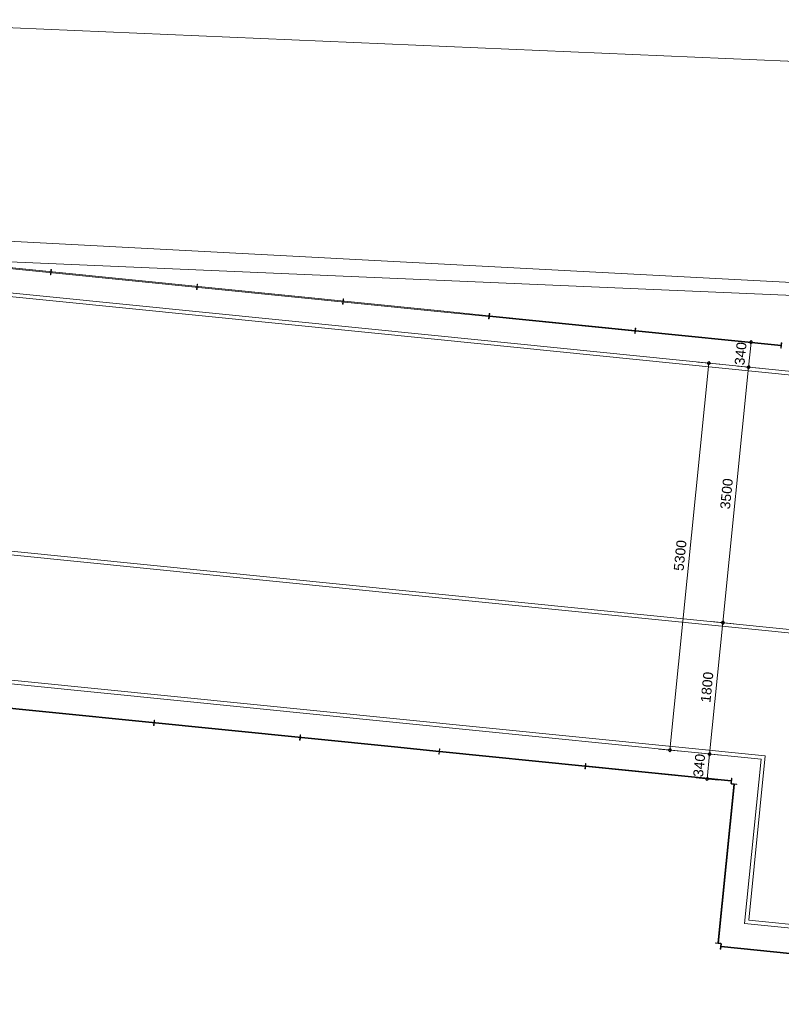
# Model space of a CAD drawing. Extents: x -294884 to 286267, y 0 to 1429765.
# Tile 14 of 178: x -35896 to -25520, y 201648 to 215066. Entities that reach past the tile are written whole.
import ezdxf

# ---------------------------------------------------------------- set-up
doc = ezdxf.new("R2010")
doc.units = 0
doc.header["$MEASUREMENT"] = 0
for name, color, linetype in [('A-0020-KADER', 8, 'Continuous'), ('A-0030-STRAMIEN', 1, 'Continuous'), ('A-0038-STR-MAATLIJN', 1, 'Continuous'), ('A-1130-TXT+MT-BE', 1, 'Continuous')]:
    doc.layers.add(name, color=color, linetype=linetype)
doc.dimstyles.new('@D00GM', dxfattribs={"dimtxt": 135, "dimasz": 1, "dimexe": 0.18, "dimexo": 0.0625, "dimgap": 13.5, "dimtad": 1, "dimdec": 0, "dimzin": 0, "dimdsep": 46, "dimtxsty": 'Standard', "dimblk": '^SD00____100_10', "dimcen": 0.09, "dimse1": 1, "dimse2": 1, "dimclrd": 1, "dimadec": 0, "dimazin": 0, "dimtfac": 1, "dimtdec": 4, "dimtmove": 0, "dimatfit": 3, "dimfxl": 0, "dimtolj": 1, "dimtzin": 0, "dimlwd": 13, "dimarcsym": 0})
doc.dimstyles.new('@D03ST', dxfattribs={"dimtxt": 162, "dimasz": 1, "dimexe": 0.18, "dimexo": 0.0625, "dimgap": 16.2, "dimtad": 1, "dimdec": 0, "dimzin": 0, "dimdsep": 46, "dimtxsty": 'Standard', "dimblk": '^SD03____100_10', "dimcen": 0.09, "dimse1": 1, "dimse2": 1, "dimclrd": 1, "dimadec": 0, "dimazin": 0, "dimtfac": 1, "dimtdec": 4, "dimtmove": 0, "dimatfit": 3, "dimfxl": 0, "dimtolj": 1, "dimtzin": 0, "dimlwd": 13, "dimarcsym": 0})

# ---------------------------------------------------------------- blocks, each defined once
blk = doc.blocks.new('*D')
at = {"color": 1, "linetype": 'Continuous', "lineweight": 13}
for points in [[(63293, 119954), (62993, 119966)], [(62927, 114665), (63143, 119960)], [(79682, 118845), (79383, 118875)], [(79499, 118522), (79533, 118860)], [(78427, 113303), (78957, 118577)], [(79106, 118562), (78808, 118592)], [(79148, 115040), (79499, 118522)], [(79648, 118507), (79349, 118537)], [(79648, 118507), (79349, 118537)], [(78968, 113249), (79148, 115040)], [(79298, 115025), (78999, 115055)], [(79298, 115025), (78999, 115055)], [(63077, 114659), (62777, 114671)], [(78576, 113288), (78278, 113318)], [(79118, 113234), (78819, 113264)], [(79118, 113234), (78819, 113264)], [(78934, 112910), (78968, 113249)], [(79084, 112895), (78785, 112925)], [(-122398, 58428), (-122398, 58128)], [(-117098, 58425), (-117098, 58125)], [(-117098, 58275), (-122398, 58278)], [(26619, -2220), (26619, -1920)], [(26619, -2220), (26619, -1920)], [(31919, -2220), (31919, -1920)], [(31919, -2220), (31919, -1920)], [(26619, -2070), (31919, -2070)], [(26619, -2070), (31919, -2070)], [(117098, -58425), (117098, -58125)], [(122398, -58428), (122398, -58128)], [(117098, -58275), (122398, -58278)]]:
    blk.add_lwpolyline(points, dxfattribs=at)
at = {"color": 7, "linetype": 'Continuous', "lineweight": 18}
for points in [[(63166, 119959), (63144, 119983), (63120, 119961), (63142, 119937)], [(79555, 118858), (79535, 118883), (79510, 118863), (79530, 118838)], [(78980, 118574), (78960, 118599), (78934, 118579), (78955, 118554)], [(79521, 118520), (79501, 118545), (79476, 118524), (79496, 118499)], [(79521, 118520), (79501, 118545), (79476, 118524), (79496, 118499)], [(79171, 115037), (79151, 115063), (79126, 115042), (79146, 115017)], [(79171, 115037), (79151, 115063), (79126, 115042), (79146, 115017)], [(62950, 114664), (62928, 114688), (62904, 114666), (62926, 114642)], [(78450, 113301), (78429, 113326), (78404, 113305), (78425, 113280)], [(78991, 113246), (78971, 113272), (78945, 113251), (78966, 113226)], [(78991, 113246), (78971, 113272), (78945, 113251), (78966, 113226)], [(78957, 112908), (78937, 112933), (78911, 112913), (78932, 112888)], [(-122398, 58301), (-122421, 58278), (-122398, 58255), (-122375, 58278)], [(-117098, 58298), (-117121, 58275), (-117098, 58252), (-117075, 58275)], [(26619, -2093), (26642, -2070), (26619, -2047), (26596, -2070)], [(26619, -2093), (26642, -2070), (26619, -2047), (26596, -2070)], [(31919, -2093), (31942, -2070), (31919, -2047), (31896, -2070)], [(31919, -2093), (31942, -2070), (31919, -2047), (31896, -2070)], [(117098, -58298), (117121, -58275), (117098, -58252), (117075, -58275)], [(122398, -58301), (122421, -58278), (122398, -58255), (122375, -58278)]]:
    blk.add_lwpolyline(points, close=True, dxfattribs=at)
at = {"layer": 'A-0030-STRAMIEN', "color": 1, "linetype": 'Continuous', "lineweight": 13}
for points in [[(139855, 104285), (140818, 109496)], [(140965, 109469), (140670, 109524)], [(140003, 104257), (139708, 104312)], [(150193, -2166), (150193, -1866)], [(155493, -2166), (155493, -1866)], [(150193, -2016), (155493, -2016)], [(162027, -30782), (162027, -31082)], [(167327, -30782), (167327, -31082)], [(167327, -30932), (162027, -30932)]]:
    blk.add_lwpolyline(points, dxfattribs=at)
at = {"layer": 'A-0030-STRAMIEN', "color": 7, "linetype": 'Continuous', "lineweight": 18}
for points in [[(140840, 109492), (140822, 109519), (140795, 109501), (140814, 109474)], [(139878, 104280), (139859, 104307), (139833, 104289), (139851, 104262)], [(150193, -2039), (150216, -2016), (150193, -1993), (150170, -2016)], [(155493, -2039), (155516, -2016), (155493, -1993), (155470, -2016)], [(162027, -30909), (162004, -30932), (162027, -30955), (162050, -30932)], [(167327, -30909), (167304, -30932), (167327, -30955), (167350, -30932)]]:
    blk.add_lwpolyline(points, close=True, dxfattribs=at)
at = {"layer": 'A-0038-STR-MAATLIJN', "color": 1, "linetype": 'Continuous', "lineweight": 13}
for points in [[(54211, 116191), (54774, 129790)], [(54924, 129784), (54624, 129797)], [(93531, 103792), (95230, 122696)], [(95379, 122683), (95080, 122709)], [(54361, 116185), (54061, 116197)], [(132939, 106441), (134733, 116156)], [(134881, 116129), (134586, 116184)], [(140523, 109551), (141512, 114908)], [(141660, 114881), (141365, 114935)], [(139716, 105182), (140523, 109551)], [(140670, 109524), (140375, 109578)], [(140670, 109524), (140375, 109578)], [(133086, 106414), (132791, 106468)], [(139863, 105155), (139568, 105209)], [(139863, 105155), (139568, 105209)], [(139560, 104339), (139716, 105182)], [(139708, 104312), (139413, 104366)], [(93680, 103778), (93382, 103805)], [(58982, 102621), (58994, 102921)], [(58988, 102771), (64711, 102534)], [(64705, 102384), (64717, 102684)], [(136364, 96015), (136419, 96310)], [(136392, 96163), (141960, 95134)], [(141932, 94987), (141987, 95282)], [(98404, 84548), (98430, 84847)], [(98417, 84697), (105364, 84073)], [(105351, 83924), (105378, 84222)], [(27759, -1151), (27759, -1451)], [(41370, -1148), (41370, -1448)], [(80074, -1152), (80074, -1452)], [(99055, -1148), (99055, -1448)], [(151050, -1420), (151050, -1120)], [(160941, -1420), (160941, -1120)], [(41370, -1298), (27759, -1301)], [(99055, -1298), (80074, -1302)], [(151050, -1270), (160941, -1270)], [(150193, -1866), (150193, -1566)], [(151050, -1866), (151050, -1566)], [(151050, -1866), (151050, -1566)], [(155493, -1866), (155493, -1566)], [(155493, -1866), (155493, -1566)], [(160941, -1866), (160941, -1566)], [(150193, -1716), (151050, -1716)], [(151050, -1716), (155493, -1716)], [(155493, -1716), (160941, -1716)], [(163921, -1933), (163921, -1633)], [(167496, -1933), (167496, -1633)], [(85620, -2081), (85620, -1781)], [(85620, -2081), (85620, -1781)], [(163921, -1783), (167496, -1783)], [(87964, -2761), (87964, -2461)], [(89764, -2761), (89764, -2461)], [(89764, -2761), (89764, -2461)], [(93264, -2761), (93264, -2461)], [(87964, -2611), (89764, -2611)], [(89764, -2611), (93264, -2611)], [(16419, -29459), (16419, -29759)], [(30030, -29462), (30030, -29762)], [(85801, -29491), (85801, -29791)], [(104781, -29495), (104781, -29795)], [(16419, -29609), (30030, -29612)], [(85801, -29641), (104781, -29645)], [(156589, -30203), (156589, -29903)], [(166470, -30203), (166470, -29903)], [(166470, -30053), (156589, -30053)], [(91591, -30907), (91591, -30607)], [(95091, -30907), (95091, -30607)], [(95091, -30907), (95091, -30607)], [(96891, -30907), (96891, -30607)], [(95091, -30757), (91591, -30757)], [(96891, -30757), (95091, -30757)]]:
    blk.add_lwpolyline(points, dxfattribs=at)
at = {"layer": 'A-0038-STR-MAATLIJN', "color": 7, "linetype": 'Continuous', "lineweight": 18}
for points in [[(54797, 129790), (54775, 129813), (54751, 129791), (54773, 129768)], [(95253, 122694), (95232, 122719), (95207, 122698), (95228, 122673)], [(54234, 116190), (54212, 116214), (54188, 116192), (54210, 116168)], [(134756, 116152), (134737, 116179), (134711, 116161), (134729, 116134)], [(141535, 114904), (141516, 114930), (141490, 114912), (141508, 114885)], [(140545, 109547), (140527, 109574), (140500, 109555), (140519, 109528)], [(140545, 109547), (140527, 109574), (140500, 109555), (140519, 109528)], [(132961, 106437), (132943, 106463), (132916, 106445), (132934, 106418)], [(139738, 105178), (139720, 105205), (139693, 105186), (139712, 105159)], [(139738, 105178), (139720, 105205), (139693, 105186), (139712, 105159)], [(139583, 104335), (139564, 104362), (139538, 104343), (139556, 104317)], [(93554, 103790), (93533, 103815), (93508, 103794), (93529, 103769)], [(58987, 102748), (59011, 102770), (58989, 102794), (58965, 102772)], [(64710, 102511), (64734, 102533), (64712, 102557), (64688, 102535)], [(136387, 96140), (136414, 96158), (136396, 96185), (136369, 96167)], [(141956, 95112), (141982, 95130), (141964, 95157), (141937, 95138)], [(98415, 84674), (98440, 84695), (98419, 84720), (98394, 84699)], [(105362, 84050), (105387, 84071), (105366, 84096), (105342, 84075)], [(27759, -1278), (27736, -1301), (27759, -1324), (27782, -1301)], [(41370, -1275), (41347, -1298), (41370, -1321), (41393, -1298)], [(80074, -1279), (80051, -1302), (80074, -1325), (80097, -1302)], [(99055, -1275), (99032, -1298), (99055, -1321), (99078, -1298)], [(151050, -1293), (151073, -1270), (151050, -1247), (151027, -1270)], [(160941, -1293), (160964, -1270), (160941, -1247), (160918, -1270)], [(150193, -1739), (150216, -1716), (150193, -1693), (150170, -1716)], [(151050, -1739), (151073, -1716), (151050, -1693), (151027, -1716)], [(151050, -1739), (151073, -1716), (151050, -1693), (151027, -1716)], [(155493, -1739), (155516, -1716), (155493, -1693), (155470, -1716)], [(155493, -1739), (155516, -1716), (155493, -1693), (155470, -1716)], [(160941, -1739), (160964, -1716), (160941, -1693), (160918, -1716)], [(163921, -1806), (163944, -1783), (163921, -1760), (163898, -1783)], [(167496, -1806), (167519, -1783), (167496, -1760), (167473, -1783)], [(85620, -1954), (85643, -1931), (85620, -1908), (85597, -1931)], [(85620, -1954), (85643, -1931), (85620, -1908), (85597, -1931)], [(87964, -2634), (87987, -2611), (87964, -2588), (87941, -2611)], [(89764, -2634), (89787, -2611), (89764, -2588), (89741, -2611)], [(89764, -2634), (89787, -2611), (89764, -2588), (89741, -2611)], [(93264, -2634), (93287, -2611), (93264, -2588), (93241, -2611)], [(16419, -29586), (16442, -29609), (16419, -29632), (16396, -29609)], [(30030, -29589), (30053, -29612), (30030, -29635), (30007, -29612)], [(85801, -29618), (85824, -29641), (85801, -29664), (85778, -29641)], [(104781, -29622), (104804, -29645), (104781, -29668), (104758, -29645)], [(156589, -30076), (156566, -30053), (156589, -30030), (156612, -30053)], [(166470, -30076), (166447, -30053), (166470, -30030), (166492, -30053)], [(91591, -30780), (91568, -30757), (91591, -30734), (91614, -30757)], [(95091, -30780), (95068, -30757), (95091, -30734), (95114, -30757)], [(95091, -30780), (95068, -30757), (95091, -30734), (95114, -30757)], [(96891, -30780), (96868, -30757), (96891, -30734), (96914, -30757)]]:
    blk.add_lwpolyline(points, close=True, dxfattribs=at)
at = {"layer": 'A-0038-STR-MAATLIJN', "color": 1, "linetype": 'Continuous'}
blk.add_point((85620, -1931), dxfattribs=at)
at = {"layer": 'A-1130-TXT+MT-BE', "color": 1, "linetype": 'Continuous', "lineweight": 13}
for points in [[(62774, 119975), (63160, 129448)], [(63310, 129442), (63010, 129455)], [(62604, 115818), (62774, 119975)], [(62923, 119969), (62624, 119981)], [(62923, 119969), (62624, 119981)], [(62754, 115812), (62454, 115824)], [(62754, 115812), (62454, 115824)], [(62558, 114679), (62604, 115818)], [(62708, 114673), (62408, 114685)], [(-131879, 58064), (-131879, 57764)], [(-122398, 58058), (-122398, 57758)], [(-122398, 58058), (-122398, 57758)], [(-118237, 58056), (-118237, 57756)], [(-118237, 58056), (-118237, 57756)], [(-117097, 58055), (-117097, 57755)], [(-122398, 57908), (-131879, 57914)], [(-118237, 57906), (-122398, 57908)], [(-117097, 57905), (-118237, 57906)], [(26618, -1850), (26618, -1550)], [(27759, -1850), (27759, -1550)], [(27759, -1850), (27759, -1550)], [(31919, -1850), (31919, -1550)], [(31919, -1850), (31919, -1550)], [(41400, -1850), (41400, -1550)], [(26618, -1700), (27759, -1700)], [(27759, -1700), (31919, -1700)], [(31919, -1700), (41400, -1700)], [(25452, -30820), (25452, -30520)], [(30752, -30820), (30752, -30520)], [(25452, -30670), (30752, -30670)], [(71110, -33871), (70810, -33871)], [(70960, -34871), (70960, -33871)], [(115190, -33871), (114890, -33871)], [(115040, -34871), (115040, -33871)], [(71110, -34871), (70810, -34871)], [(115190, -34871), (114890, -34871)], [(117097, -58055), (117097, -57755)], [(118237, -58056), (118237, -57756)], [(118237, -58056), (118237, -57756)], [(122398, -58058), (122398, -57758)], [(122398, -58058), (122398, -57758)], [(131879, -58064), (131879, -57764)], [(117097, -57905), (118237, -57906)], [(118237, -57906), (122398, -57908)], [(122398, -57908), (131879, -57914)]]:
    blk.add_lwpolyline(points, dxfattribs=at)
at = {"layer": 'A-1130-TXT+MT-BE', "color": 7, "linetype": 'Continuous', "lineweight": 18}
for points in [[(63183, 129448), (63161, 129471), (63137, 129449), (63159, 129426)], [(62797, 119974), (62774, 119998), (62751, 119976), (62773, 119952)], [(62797, 119974), (62774, 119998), (62751, 119976), (62773, 119952)], [(62627, 115817), (62605, 115841), (62581, 115819), (62603, 115795)], [(62627, 115817), (62605, 115841), (62581, 115819), (62603, 115795)], [(62581, 114678), (62559, 114702), (62535, 114680), (62557, 114656)], [(-131879, 57937), (-131902, 57914), (-131879, 57891), (-131856, 57914)], [(-122398, 57931), (-122421, 57908), (-122398, 57885), (-122375, 57908)], [(-122398, 57931), (-122421, 57908), (-122398, 57885), (-122375, 57908)], [(-118237, 57929), (-118260, 57906), (-118237, 57883), (-118214, 57906)], [(-118237, 57929), (-118260, 57906), (-118237, 57883), (-118214, 57906)], [(-117097, 57928), (-117120, 57905), (-117097, 57882), (-117074, 57905)], [(26618, -1723), (26641, -1700), (26618, -1677), (26595, -1700)], [(27759, -1723), (27782, -1700), (27759, -1677), (27736, -1700)], [(27759, -1723), (27782, -1700), (27759, -1677), (27736, -1700)], [(31919, -1723), (31942, -1700), (31919, -1677), (31896, -1700)], [(31919, -1723), (31942, -1700), (31919, -1677), (31896, -1700)], [(41400, -1723), (41423, -1700), (41400, -1677), (41377, -1700)], [(25452, -30693), (25475, -30670), (25452, -30647), (25429, -30670)], [(30752, -30693), (30775, -30670), (30752, -30647), (30729, -30670)], [(70982, -33871), (70960, -33848), (70937, -33871), (70960, -33894)], [(115063, -33871), (115040, -33848), (115017, -33871), (115040, -33894)], [(70982, -34871), (70960, -34848), (70937, -34871), (70960, -34894)], [(115063, -34871), (115040, -34848), (115017, -34871), (115040, -34894)], [(117097, -57928), (117120, -57905), (117097, -57882), (117074, -57905)], [(118237, -57929), (118260, -57906), (118237, -57883), (118214, -57906)], [(118237, -57929), (118260, -57906), (118237, -57883), (118214, -57906)], [(122398, -57931), (122421, -57908), (122398, -57885), (122375, -57908)], [(122398, -57931), (122421, -57908), (122398, -57885), (122375, -57908)], [(131879, -57937), (131902, -57914), (131879, -57891), (131856, -57914)]]:
    blk.add_lwpolyline(points, close=True, dxfattribs=at)
at = {"color": 7, "linetype": 'Continuous', "char_height": 135, "attachment_point": 7, "line_spacing_factor": 0.933333}
for s, insert, rotation in [('{\\fArial|b0|i0|c12|p0;340}', (79443, 118543), 84.2582), ('{\\fArial|b0|i0|c12|p0;5300}', (62969, 117109), 87.6654), ('{\\fArial|b0|i0|c12|p0;3500}', (79246, 116581), 84.2577), ('{\\fArial|b0|i0|c12|p0;5300}', (78614, 115740), 84.2577), ('{\\fArial|b0|i0|c12|p0;1800}', (78980, 113945), 84.2577), ('{\\fArial|b0|i0|c12|p0;340}', (78879, 112931), 84.2582), ('{\\fArial|b0|i0|c12|p0;5300}', (-119954, 58369), 359.9654), ('{\\fArial|b0|i0|c12|p0;5300}', (119541, -58219), 359.9654)]:
    blk.add_mtext(s, dxfattribs=dict(at, insert=insert, rotation=rotation))
at = {"color": 7, "linetype": 'Continuous', "insert": (29063, -2013), "char_height": 135, "attachment_point": 7, "line_spacing_factor": 0.933333}
blk.add_mtext('{\\fArial|b0|i0|c12|p0;5300}', dxfattribs=at)
blk.add_mtext('{\\fArial|b0|i0|c12|p0;5300}', dxfattribs=at)
at = {"layer": 'A-0030-STRAMIEN', "color": 7, "linetype": 'Continuous', "insert": (140224, 106660), "char_height": 162, "attachment_point": 7, "rotation": 79.5354, "line_spacing_factor": 0.933333}
blk.add_mtext('{\\fArial|b0|i0|c12|p0;5300}', dxfattribs=at)
at = {"layer": 'A-0030-STRAMIEN', "color": 7, "linetype": 'Continuous', "char_height": 162, "attachment_point": 7, "line_spacing_factor": 0.933333}
for insert in [(152596, -1947), (164429, -30821)]:
    blk.add_mtext('{\\fArial|b0|i0|c12|p0;5300}', dxfattribs=dict(at, insert=insert))
at = {"layer": 'A-0038-STR-MAATLIJN', "color": 7, "linetype": 'Continuous', "char_height": 162, "attachment_point": 7, "line_spacing_factor": 0.933333}
for s, insert, rotation in [('{\\fArial|b0|i0|c12|p0;13611}', (54411, 122684), 87.6307), ('{\\fArial|b0|i0|c12|p0;18980}', (94284, 112942), 84.865), ('{\\fArial|b0|i0|c12|p0;5448}', (140905, 111999), 79.5354), ('{\\fArial|b0|i0|c12|p0;9880}', (133723, 111068), 79.535), ('{\\fArial|b0|i0|c12|p0;4443}', (140007, 107136), 79.5354), ('{\\fArial|b0|i0|c12|p0;857}', (139536, 104591), 79.5354), ('{\\fArial|b0|i0|c12|p0;5728}', (61605, 102732), 357.6307), ('{\\fArial|b0|i0|c12|p0;5662}', (138945, 95761), 349.535), ('{\\fArial|b0|i0|c12|p0;6975}', (101650, 84476), 354.865), ('{\\fArial|b0|i0|c12|p0;13611}', (34255, -1189), 0.011), ('{\\fArial|b0|i0|c12|p0;18980}', (89255, -1189), 0.011), ('{\\fArial|b0|i0|c12|p0;9890}', (155748, -1201), 0), ('{\\fArial|b0|i0|c12|p0;13611}', (22915, -29499), 359.989), ('{\\fArial|b0|i0|c12|p0;18980}', (94982, -29532), 359.989), ('{\\fArial|b0|i0|c12|p0;9880}', (161282, -29984), 360)]:
    blk.add_mtext(s, dxfattribs=dict(at, insert=insert, rotation=rotation))
for s, insert in [('{\\fArial|b0|i0|c12|p0;857}', (150436, -1647)), ('{\\fArial|b0|i0|c12|p0;4443}', (153024, -1647)), ('{\\fArial|b0|i0|c12|p0;5448}', (157970, -1647)), ('{\\fArial|b0|i0|c12|p0;3575}', (165461, -1714)), ('{\\fArial|b0|i0|c12|p0;1800}', (88617, -2542)), ('{\\fArial|b0|i0|c12|p0;3500}', (91267, -2542)), ('{\\fArial|b0|i0|c12|p0;3500}', (93094, -30688)), ('{\\fArial|b0|i0|c12|p0;1800}', (95744, -30688))]:
    blk.add_mtext(s, dxfattribs=dict(at, insert=insert))
at = {"layer": 'A-1130-TXT+MT-BE', "color": 7, "linetype": 'Continuous', "char_height": 135, "attachment_point": 7, "line_spacing_factor": 0.933333}
for s, insert, rotation in [('{\\fArial|b0|i0|c12|p0;9481}', (62901, 124508), 87.6653), ('{\\fArial|b0|i0|c12|p0;4160}', (62623, 117693), 87.6653), ('{\\fArial|b0|i0|c12|p0;1140}', (62515, 115045), 87.6653), ('{\\fArial|b0|i0|c12|p0;9481}', (-127344, 58004), 359.9653), ('{\\fArial|b0|i0|c12|p0;4160}', (-120524, 58000), 359.9653), ('{\\fArial|b0|i0|c12|p0;1140}', (-117873, 57998), 359.9653), ('{\\fArial|b0|i0|c12|p0;1140}', (26982, -1643), 360), ('{\\fArial|b0|i0|c12|p0;4160}', (29633, -1643), 360), ('{\\fArial|b0|i0|c12|p0;9481}', (36454, -1643), 360), ('{\\fArial|b0|i0|c12|p0;1000}', (70902, -34578), 90), ('{\\fArial|b0|i0|c12|p0;1000}', (114982, -34578), 90), ('{\\fArial|b0|i0|c12|p0;1140}', (117461, -57848), 359.9654), ('{\\fArial|b0|i0|c12|p0;4160}', (120111, -57849), 359.9654), ('{\\fArial|b0|i0|c12|p0;9481}', (126932, -57853), 359.9654)]:
    blk.add_mtext(s, dxfattribs=dict(at, insert=insert, rotation=rotation))
at = {"layer": 'A-1130-TXT+MT-BE', "color": 7, "linetype": 'Continuous', "insert": (27896, -30612), "char_height": 135, "attachment_point": 7, "line_spacing_factor": 0.933333}
blk.add_mtext('{\\fArial|b0|i0|c12|p0;5300}', dxfattribs=at)
blk = doc.blocks.new('^SD03____100_10')
at = {"layer": 'A-0038-STR-MAATLIJN', "color": 1, "linetype": 'Continuous', "lineweight": 13}
blk.add_lwpolyline([(0, -150), (0, 150)], dxfattribs=at)
at = {"layer": 'A-0038-STR-MAATLIJN', "color": 7, "linetype": 'Continuous', "lineweight": 18}
blk.add_lwpolyline([(0, -23), (23, 0), (0, 23), (-23, 0)], close=True, dxfattribs=at)
blk = doc.blocks.new('^SD00____100_10')
at = {"layer": 'A-1130-TXT+MT-BE', "color": 1, "linetype": 'Continuous', "lineweight": 13}
blk.add_lwpolyline([(0, -150), (0, 150)], dxfattribs=at)
at = {"layer": 'A-1130-TXT+MT-BE', "color": 7, "linetype": 'Continuous', "lineweight": 18}
blk.add_lwpolyline([(0, -23), (23, 0), (0, 23), (-23, 0)], close=True, dxfattribs=at)
blk = doc.blocks.new('M-NIEUW_10')
at = {"color": 8, "linetype": 'Continuous', "lineweight": 5}
for points in [[(99461.4, 121858), (66938.4, 123257.3)], [(75221.1, 118902), (66804.7, 119748.4)], [(75226.1, 118951.8), (66809.7, 119798.1)], [(74870.9, 115419.6), (66776.4, 116233.6)], [(74875.9, 115469.4), (66781.4, 116283.3)], [(74695.8, 113678.4), (66601.3, 114492.4)], [(74700.8, 113728.1), (66606.3, 114542.1)]]:
    blk.add_lwpolyline(points, dxfattribs=at)
for points in [[(111133.8, 118246.7, -0.0093167), (97981.6, 118728.8), (54516, 120598.8)], [(66831.2, 120376), (97981.6, 118728.8, 0.0093167), (111133.8, 118246.7)]]:
    blk.add_lwpolyline(points, format="xyb", dxfattribs=at)
at = {"color": 1, "linetype": 'Continuous', "lineweight": 13}
for points in [[(75260.3, 119292.6), (66889.2, 120132.9)], [(75259.3, 119282.6), (66890.3, 120122.7)], [(74673.9, 113341.4), (66619, 114149.9)], [(74674.9, 113351.3), (66620, 114159.9)]]:
    blk.add_lwpolyline(points, dxfattribs=at)
at = {"color": 7, "linetype": 'Continuous', "lineweight": 18}
for points in [[(69995.1, 119853.8), (69987.6, 119779.1), (69994.5, 119778.5), (69997.8, 119810.8), (69998.8, 119820.7), (70002, 119853.1)], [(71985.1, 119654), (71977.6, 119579.4), (71984.5, 119578.7), (71987.8, 119611), (71988.8, 119621), (71992, 119653.3)], [(73975.1, 119454.3), (73967.6, 119379.6), (73974.5, 119378.9), (73977.8, 119411.3), (73978.8, 119421.2), (73982, 119453.6)], [(75965, 119254.4), (75957.5, 119179.8), (75964.5, 119179), (75967.8, 119211.4), (75968.8, 119221.3), (75972, 119253.7)], [(77955, 119054.3), (77947.5, 118979.6), (77954.5, 118978.9), (77962, 119053.6)], [(79945, 118854.2), (79937.5, 118779.5), (79944.4, 118778.8), (79951.9, 118853.5)], [(71399.7, 113712.8), (71392.2, 113638.1), (71399.1, 113637.5), (71402.4, 113669.8), (71403.4, 113679.7), (71406.6, 113712.1)], [(73389.7, 113513), (73382.2, 113438.4), (73389.1, 113437.7), (73392.4, 113470), (73393.4, 113480), (73396.6, 113512.3)], [(75286.1, 113322.5), (75278.6, 113247.9), (75285.6, 113247.2), (75293.1, 113321.8)], [(77276.1, 113122.4), (77268.6, 113047.8), (77275.6, 113047.1), (77278.8, 113079.4), (77279.8, 113089.4), (77283.1, 113121.7)], [(79266.1, 112922.3), (79258.6, 112847.7), (79265.5, 112847), (79273, 112921.6)], [(79340.1, 112839.5), (79265.5, 112847), (79264.8, 112840), (79339.4, 112832.5)], [(79046.7, 110671), (79121.3, 110663.5), (79122, 110670.4), (79047.4, 110677.9)], [(79120.8, 110588.1), (79128.3, 110662.8), (79121.3, 110663.5), (79113.8, 110588.8)]]:
    blk.add_lwpolyline(points, close=True, dxfattribs=at)
at = {"layer": 'A-0020-KADER', "color": 1, "linetype": 'Continuous', "lineweight": 13}
for points in [[(75961.8, 119222), (75260.3, 119292.6)], [(75960.8, 119212.1), (75259.3, 119282.6)], [(75960.8, 119212.1), (75961.8, 119222)], [(75968.8, 119221.3), (75967.8, 119211.4)], [(77950.8, 119012), (75967.8, 119211.4)], [(77951.8, 119021.9), (75968.8, 119221.3)], [(77950.8, 119012), (77951.8, 119021.9)], [(77958.7, 119021.2), (77957.7, 119011.3)], [(79940.7, 118811.9), (77957.7, 119011.3)], [(79941.7, 118821.8), (77958.7, 119021.2)], [(75281.9, 113280.2), (74674, 113341.4)], [(75282.9, 113290.2), (74674.9, 113351.3)], [(75281.9, 113280.2), (75282.9, 113290.2)], [(75289.8, 113289.5), (75288.8, 113279.6)], [(77271.8, 113080.1), (75288.8, 113279.6)], [(77272.8, 113090.1), (75289.8, 113289.5)], [(77271.8, 113080.1), (77272.8, 113090.1)], [(77279.8, 113089.4), (77278.8, 113079.4)], [(79261.8, 112880), (77278.8, 113079.4)], [(79262.8, 112890), (77279.8, 113089.4)], [(79261.8, 112880), (79262.8, 112890)], [(79079.7, 110674.7), (79297.2, 112836.8)], [(79089.7, 110673.7), (79307.1, 112835.8)], [(79307.1, 112835.8), (79297.2, 112836.8)], [(79079.7, 110674.7), (79089.7, 110673.7)], [(79125, 110630.4), (79124, 110620.5)], [(81042.4, 110427.6), (79124, 110620.5)], [(81043.4, 110437.5), (79125, 110630.4)]]:
    blk.add_lwpolyline(points, dxfattribs=at)
at = {"layer": 'A-0020-KADER', "color": 8, "linetype": 'Continuous', "lineweight": 5}
for points in [[(81887.4, 118231.7), (75221.1, 118902)], [(81892.4, 118281.4), (75226.1, 118951.8)], [(81537.2, 114749.2), (74870.9, 115419.6)], [(81542.2, 114799), (74875.9, 115469.4)], [(74695.8, 113678.4), (79670.7, 113178.1)], [(74700.8, 113728.1), (79725.4, 113222.9)], [(79670.7, 113178.1), (79445.5, 110939.4)], [(79725.4, 113222.9), (79500.3, 110984.1)], [(79500.3, 110984.1), (90345.6, 109893.5)], [(90390.4, 109838.8), (79445.5, 110939.4)]]:
    blk.add_lwpolyline(points, dxfattribs=at)
at = {"color": 7, "linetype": 'Continuous'}
for base, p1, p2, angle, middle in [((63143.3, 119960.3), (62927.4, 114664.7), (63143.3, 119960.3), 56.55508, (63035.3, 117312.5)), ((79148.4, 115039.7), (78968.2, 113248.8), (79148.4, 115039.7), 84.25768, (79058.3, 114144.2)), ((79498.6, 118522.1), (79148.4, 115039.7), (79540, 118518), 84.25768, (79323.5, 116780.9)), ((78957.2, 118576.6), (78427, 113303.2), (78957.2, 118576.6), 84.25768, (78692.1, 115939.9)), ((79532.6, 118860.4), (79498.6, 118522.1), (79532.6, 118860.4), 84.25823, (79515.6, 118691.3)), ((78968.3, 113248.8), (78934.3, 112910.5), (78968.3, 113248.8), 84.25823, (78951.3, 113079.6))]:
    dim = blk.add_linear_dim(base=base, p1=p1, p2=p2, angle=angle, dimstyle='@D00GM', override={"dimpost": '{\\fArial|b0|i0|c12|p0;<>}'}, dxfattribs=at)
    dim.commit()
    dim.dimension.update_dxf_attribs({"geometry": '*D', "text_midpoint": middle})
at = {"layer": 'A-0030-STRAMIEN', "color": 7, "linetype": 'Continuous'}
dim = blk.add_linear_dim(base=(140817.8, 109496.5), p1=(139855.2, 104284.6), p2=(140817.8, 109496.5), angle=48.42511, dimstyle='@D03ST', override={"dimpost": '{\\fArial|b0|i0|c12|p0;<>}'}, dxfattribs=at)
dim.commit()
dim.dimension.update_dxf_attribs({"geometry": '*D', "text_midpoint": (140336.5, 106890.6)})
at = {"layer": 'A-0038-STR-MAATLIJN', "color": 7, "linetype": 'Continuous'}
for base, p1, p2, middle in [((64710.9, 102534), (59534.3, 115970.7), (65257.1, 115733.9), (61849.5, 102652.4)), ((105364.4531, 84072.9688), (100080, 103203.2109), (107027.4531, 102578.8906), (101890.7188, 84385.125)), ((141959.7, 95134.2), (138113.5, 105485), (143681.6, 104456.5), (139175.7, 95648.4))]:
    dim = blk.add_linear_dim(base=base, p1=p1, p2=p2, dimstyle='@D03ST', override={"dimpost": '{\\fArial|b0|i0|c12|p0;<>}'}, dxfattribs=at)
    dim.commit()
    dim.dimension.update_dxf_attribs({"geometry": '*D', "text_midpoint": middle})
for base, p1, p2, angle, middle in [((54773.9688, 129790.4766), (54209.2734, 116191.0156), (54773.9688, 129790.4766), 90, (54492.6172, 122990.7031)), ((95229.7, 122696), (93529, 103791.9), (95229.7, 122696), 90, (94380.3, 113243.9)), ((134733.2, 116156.4), (132936.7, 106441.1), (134733.2, 116156.4), 90, (133836, 111298.6)), ((139715.9, 105182), (139560.2, 104339.1), (139715.9, 105182), 48.42511, (139638, 104760.5)), ((140522.8, 109551), (139715.9, 105182), (140522.8, 109551), 48.42511, (140119.3, 107366.5)), ((141512.2, 114907.9), (140522.8, 109551), (141512.2, 114907.9), 48.42511, (141017.5, 112229.4))]:
    dim = blk.add_linear_dim(base=base, p1=p1, p2=p2, angle=angle, dimstyle='@D03ST', override={"dimpost": '{\\fArial|b0|i0|c12|p0;<>}'}, dxfattribs=at)
    dim.commit()
    dim.dimension.update_dxf_attribs({"geometry": '*D', "text_midpoint": middle})
at = {"layer": 'A-1130-TXT+MT-BE', "color": 7, "linetype": 'Continuous'}
for base, p1, p2, middle in [((62604.0859, 115818.2031), (64050.2969, 114617.8906), (62604.0859, 115818.2031), (62580.8516, 115248.4766)), ((62773.6, 119975.1), (62604.1, 115818.2), (64013.5, 119924.5), (62688.8, 117896.6)), ((63159.8, 129448.5), (64013.5, 119924.5), (63159.8, 129448.5), (62966.7, 124711.8))]:
    dim = blk.add_linear_dim(base=base, p1=p1, p2=p2, angle=56.55506, dimstyle='@D00GM', override={"dimpost": '{\\fArial|b0|i0|c12|p0;<>}'}, dxfattribs=at)
    dim.commit()
    dim.dimension.update_dxf_attribs({"geometry": '*D', "text_midpoint": middle})

msp = doc.modelspace()

# ---------------------------------------------------------------- block references
msp.add_blockref('M-NIEUW_10', (-105465, 91809))

doc.saveas('drawing.dxf')
